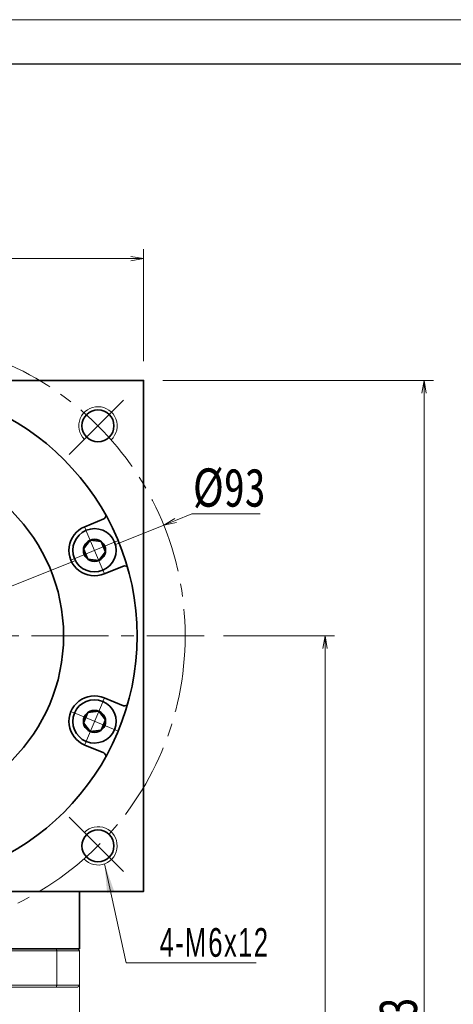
# Model space of a CAD drawing. Header units: millimetres. Extents: x -209 to 386, y -202 to 211.
# Tile 8 of 8: x 172 to 239, y 57 to 211. Entities that reach past the tile are written whole.
import ezdxf

# ---------------------------------------------------------------- set-up
doc = ezdxf.new("R2010")
doc.units = ezdxf.units.MM
doc.set_wipeout_variables(frame=1)
doc.header["$PDSIZE"] = -5
doc.linetypes.add('点画线', pattern=[18, 12, -2, 2, -2])
doc.layers.get('0').update_dxf_attribs({"lineweight": 35})
for name, color, linetype, lineweight in [('EB0_1', 7, 'Continuous', 35), ('中心线层', 1, '点画线', 18), ('图框_外框线', 7, 'Continuous', 18), ('尺寸线层', 3, 'Continuous', 18), ('粗实线层', 7, 'Continuous', 35)]:
    doc.layers.add(name, color=color, linetype=linetype, lineweight=lineweight)
doc.styles.add('宋体', font='SimSun.ttf', dxfattribs={"width": 0.8})
doc.styles.add('标准', font='txt', dxfattribs={"width": 0.667})
doc.dimstyles.new('A水平标注$0', dxfattribs={"dimtxt": 3.5, "dimasz": 2, "dimexe": 1.5, "dimexo": 3, "dimgap": 1.1, "dimtad": 1, "dimtoh": 1, "dimdec": 4, "dimdsep": 46, "dimtxsty": '宋体', "dimblk": 'OPEN', "dimcen": 3, "dimclrd": 3, "dimclre": 3, "dimclrt": 6, "dimadec": 0, "dimazin": 0, "dimtm": 1e-09, "dimtfac": 1, "dimtdec": 4, "dimtix": 1, "dimtmove": 0, "dimatfit": 3, "dimldrblk": 'OPEN', "dimfxl": 0, "dimlwd": 13, "dimlwe": 13, "dimarcsym": 0})
doc.dimstyles.new('D直径标注φ25', dxfattribs={"dimtxt": 3.5, "dimasz": 2, "dimexe": 1, "dimexo": 3, "dimtad": 1, "dimtoh": 1, "dimdec": 1, "dimdsep": 46, "dimtxsty": '宋体', "dimblk": 'OPEN', "dimcen": 3, "dimclrd": 3, "dimclre": 3, "dimclrt": 130, "dimadec": 0, "dimazin": 0, "dimtm": 1e-09, "dimtfac": 1, "dimtdec": 1, "dimtmove": 0, "dimatfit": 0, "dimldrblk": 'OPEN', "dimfxl": 0, "dimlwd": 13, "dimlwe": 13, "dimarcsym": 0})

# ---------------------------------------------------------------- blocks, each defined once
blk = doc.blocks.new('_Open')
at = {"color": 0, "linetype": 'ByBlock', "lineweight": -2}
for p, q in [((-1, 0.167), (0, 0)), ((-1, -0.167), (0, 0)), ((0, 0), (-1, 0))]:
    blk.add_line(p, q, dxfattribs=at)
blk = doc.blocks.new('*X11')
at = {"layer": 'Defpoints', "color": 0, "transparency": 16777216}
for p in [(191, 173.58), (111, 154.52), (191, 154.52)]:
    blk.add_point(p, dxfattribs=at)
at = {"layer": '尺寸线层', "color": 3, "lineweight": 13, "transparency": 16777216}
for p, q in [((111, 157.52), (111, 175.08)), ((191, 157.52), (191, 175.08)), ((113, 173.58), (189, 173.58))]:
    blk.add_line(p, q, dxfattribs=at)
at = {"layer": '尺寸线层', "color": 3, "lineweight": 13, "transparency": 16777216, "xscale": 2, "yscale": 2, "zscale": 2, "rotation": 180}
blk.add_blockref('_Open', (111, 173.58), dxfattribs=at)
at = {"layer": '尺寸线层', "color": 3, "lineweight": 13, "transparency": 16777216, "xscale": 2, "yscale": 2, "zscale": 2}
blk.add_blockref('_Open', (191, 173.58), dxfattribs=at)
at = {"layer": '尺寸线层', "color": 6, "transparency": 16777216, "insert": (151, 177.61), "char_height": 6, "attachment_point": 5, "style": '宋体', "bg_fill": 3, "box_fill_scale": 1.1, "bg_fill_color": 257, "bg_fill_transparency": 0}
blk.add_mtext('80', dxfattribs=at)
blk = doc.blocks.new('*X13')
at = {"color": 3, "lineweight": 13, "transparency": 16777216}
for p, q in [((196.01, 132.58), (198.57, 133.61)), ((198.57, 133.61), (209.23, 133.61)), ((107.85, 97.21), (194.16, 131.84)), ((105.99, 96.46), (104.13, 95.72))]:
    blk.add_line(p, q, dxfattribs=at)
at = {"layer": 'Defpoints', "color": 0, "transparency": 16777216}
for p in [(194.16, 131.84), (107.85, 97.21)]:
    blk.add_point(p, dxfattribs=at)
at = {"color": 3, "lineweight": 13, "transparency": 16777216, "xscale": 2, "yscale": 2, "zscale": 2}
for p, rotation in [((194.16, 131.84), 201.8617789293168), ((107.85, 97.21), 21.86177892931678)]:
    blk.add_blockref('_Open', p, dxfattribs=dict(at, rotation=rotation))
at = {"color": 130, "transparency": 16777216, "insert": (204.4, 137.61), "char_height": 6, "attachment_point": 5, "style": '宋体'}
blk.add_mtext('%%C93', dxfattribs=at)
blk = doc.blocks.new('*X14')
at = {"layer": '尺寸线层', "linetype": 'Continuous'}
blk.add_hatch(color=0, dxfattribs=at).paths.add_polyline_path([(-6.36, 15.51), (-4.86, 11.23), (-5.96, 10.99)], flags=0)
at = {"layer": '尺寸线层', "color": 0, "linetype": 'Continuous'}
blk.add_line((-6.36, 15.51), (-3, 0), dxfattribs=at)
at = {"layer": '尺寸线层', "color": 0}
for p, q in [((0, 0), (17.35, 0)), ((0, 0), (0, 0)), ((-3, 0), (0, 0))]:
    blk.add_line(p, q, dxfattribs=at)
at = {"layer": '尺寸线层', "color": 0, "insert": (2.25, 0.9), "char_height": 4.5, "width": 30.2032, "attachment_point": 7, "line_spacing_factor": 1.15057, "style": '标准'}
blk.add_mtext('\\T1.1;4-M6x12', dxfattribs=at)
blk = doc.blocks.new('*X15')
at = {"layer": 'Defpoints', "color": 0, "transparency": 16777216}
for p in [(200.5, 114.52), (180.8, -48.48), (219.38, -48.48)]:
    blk.add_point(p, dxfattribs=at)
at = {"layer": '尺寸线层', "color": 3, "lineweight": 13, "transparency": 16777216}
for p, q in [((203.5, 114.52), (220.88, 114.52)), ((219.38, 112.52), (219.38, -46.48)), ((183.8, -48.48), (220.88, -48.48))]:
    blk.add_line(p, q, dxfattribs=at)
at = {"layer": '尺寸线层', "color": 3, "lineweight": 13, "transparency": 16777216, "xscale": 2, "yscale": 2, "zscale": 2}
for p, rotation in [((219.38, 114.52), 89.99999999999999), ((219.38, -48.48), 270)]:
    blk.add_blockref('_Open', p, dxfattribs=dict(at, rotation=rotation))
at = {"layer": '尺寸线层', "color": 6, "transparency": 16777216, "insert": (215.35, 33.02), "char_height": 6, "attachment_point": 5, "rotation": 90, "style": '宋体', "bg_fill": 3, "box_fill_scale": 1.1, "bg_fill_color": 257, "bg_fill_transparency": 0}
blk.add_mtext('163', dxfattribs=at)
blk = doc.blocks.new('*X16')
at = {"layer": 'Defpoints', "color": 0, "transparency": 16777216}
for p in [(191, 154.52), (180.8, -48.48), (234.85, -48.48)]:
    blk.add_point(p, dxfattribs=at)
at = {"layer": '尺寸线层', "color": 3, "lineweight": 13, "transparency": 16777216}
for p, q in [((194, 154.52), (236.35, 154.52)), ((234.85, 152.52), (234.85, -46.48)), ((183.8, -48.48), (236.35, -48.48))]:
    blk.add_line(p, q, dxfattribs=at)
at = {"layer": '尺寸线层', "color": 3, "lineweight": 13, "transparency": 16777216, "xscale": 2, "yscale": 2, "zscale": 2}
for p, rotation in [((234.85, 154.52), 90), ((234.85, -48.48), 270)]:
    blk.add_blockref('_Open', p, dxfattribs=dict(at, rotation=rotation))
at = {"layer": '尺寸线层', "color": 6, "transparency": 16777216, "insert": (230.82, 53.02), "char_height": 6, "attachment_point": 5, "rotation": 90, "style": '宋体', "bg_fill": 3, "box_fill_scale": 1.1, "bg_fill_color": 257, "bg_fill_transparency": 0}
blk.add_mtext('203', dxfattribs=at)
blk = doc.blocks.new('*X17')
at = {"layer": '中心线层', "linetype": '点画线', "lineweight": 18}
for p, q in [((0, -3.89), (0, 3.89)), ((-3.89, 0), (3.89, 0))]:
    blk.add_line(p, q, dxfattribs=at)
at = {"layer": '粗实线层'}
for p, q in [((-1.73, 0), (-0.87, 1.5)), ((-1.73, 0), (-0.87, -1.5)), ((-0.87, 1.5), (0.87, 1.5)), ((1.73, 0), (0.87, 1.5)), ((1.73, 0), (0.87, 1.5)), ((1.73, 0), (0.87, -1.5)), ((-0.87, -1.5), (0.87, -1.5))]:
    blk.add_line(p, q, dxfattribs=at)
blk.add_circle((0, 0), 1.73, dxfattribs=at)
for start, end in [(0, 180), (180, 360)]:
    blk.add_arc((0, 0), 3.39, start, end, dxfattribs=at)

msp = doc.modelspace()

# ---------------------------------------------------------------- linework, layer by layer
at = {"color": 7, "linetype": 'Continuous', "lineweight": 15}
for p, q in [((124.54409, 65.22064), (177.45911, 65.22064)), ((177.34548, 65.52064), (124.65772, 65.52064)), ((177.45911, 65.22064), (177.45911, 59.82064)), ((177.45911, 59.82064), (151.0016, 59.82064)), ((155.23362, 59.52064), (177.34548, 59.52064))]:
    msp.add_line(p, q, dxfattribs=at)
for points in [[(177.45911, 65.22064), (177.34548, 65.52064)], [(177.34548, 59.52064), (177.45911, 59.82064)]]:
    msp.add_open_spline(points, degree=1, dxfattribs=at)
at = {"layer": 'EB0_1'}
msp.add_line((181.0016, 65.52064), (121.0016, 65.52064), dxfattribs=at)
at = {"layer": '中心线层'}
for p, q in [((179.39548, 142.91453), (188.46507, 151.98412)), ((101.5016, 114.52064), (200.5016, 114.52064)), ((179.39548, 86.12676), (188.46507, 77.05717))]:
    msp.add_line(p, q, dxfattribs=at)
msp.add_circle((151.0016, 114.52064), 46.5, dxfattribs=at)
at = {"layer": '粗实线层'}
msp.add_line((181.0016, 65.52064), (181.0016, 74.52064), dxfattribs=at)
msp.add_lwpolyline([(111.0016, 74.52064), (111.0016, 154.52064), (191.0016, 154.52064), (191.0016, 74.52064)], close=True, dxfattribs=at)
for centre, radius in [((151.0016, 114.52064), 39), ((183.88206, 147.40111), 2.5), ((151.0016, 114.52064), 27.5), ((183.88206, 81.64018), 2.5)]:
    msp.add_circle(centre, radius, dxfattribs=at)
at = {"layer": '粗实线层', "lineweight": 18}
for centre, start, end in [((183.88206, 147.40111), 313.1514284, 225), ((183.88206, 81.64018), 223.1514284, 135)]:
    msp.add_arc(centre, 3, start, end, dxfattribs=at)

# ---------------------------------------------------------------- block references
at = {"layer": '尺寸线层'}
msp.add_blockref('*X14', (191.26997, 63.31314), dxfattribs=at)

# ---------------------------------------------------------------- dimensions: what is measured, and where the dimension line sits
dim = msp.add_diameter_dim_2p(p1=(107.84565, 97.2055), p2=(194.15755, 131.83579), text='%%C<>', dimstyle='D直径标注φ25', override={"dimtxt": 6, "dimgap": 1, "dimpost": '<>', "dimtvp": 0.1, "dimtfill": 0})
dim.commit()
dim.dimension.update_dxf_attribs({"geometry": '*X13', "text_midpoint": (204.40179, 133.60816), "dimtype": 163})

# ---------------------------------------------------------------- next in the draw order: dimensions: what is measured, and where the dimension line sits
dim = msp.add_linear_dim(base=(191.0016, 173.57977), p1=(111.0016, 154.52064), p2=(191.0016, 154.52064), dimstyle='A水平标注$0', override={"dimtxt": 6, "dimblk": 'Open', "dimtfill": 1, "dimtfillclr": 256}, dxfattribs=at)
dim.commit()
dim.dimension.update_dxf_attribs({"geometry": '*X11', "text_midpoint": (151.0016, 177.61273)})
dim = msp.add_linear_dim(base=(219.38473, -48.47936), p1=(200.5016, 114.52064), p2=(180.8016, -48.47936), angle=270, dimstyle='A水平标注$0', override={"dimtxt": 6, "dimblk": 'Open', "dimtfill": 1, "dimtfillclr": 256}, dxfattribs=at)
dim.commit()
dim.dimension.update_dxf_attribs({"geometry": '*X15', "text_midpoint": (215.35177, 33.02064)})

# ---------------------------------------------------------------- next in the draw order: dimensions: what is measured, and where the dimension line sits
dim = msp.add_linear_dim(base=(234.8538, -48.47936), p1=(191.0016, 154.52064), p2=(180.8016, -48.47936), angle=270, dimstyle='A水平标注$0', override={"dimtxt": 6, "dimblk": 'Open', "dimtfill": 1, "dimtfillclr": 256}, dxfattribs=at)
dim.commit()
dim.dimension.update_dxf_attribs({"geometry": '*X16', "text_midpoint": (230.82084, 53.02064)})

# ---------------------------------------------------------------- next in the draw order: linework, layer by layer
at = {"color": 7, "linetype": 'Continuous', "lineweight": 15}
for p, q in [((180.7016, 65.52064), (177.34548, 65.52064)), ((177.45911, 65.22064), (181.0016, 65.22064)), ((181.0016, 59.82064), (181.0016, 65.22064)), ((177.34548, 59.52064), (180.7016, 59.52064)), ((181.0016, 59.82064), (177.45911, 59.82064))]:
    msp.add_line(p, q, dxfattribs=at)
for points in [[(180.7016, 65.52064), (181.0016, 65.22064)], [(180.7016, 59.52064), (181.0016, 59.82064)], [(181.0016, 59.82064), (181.0016, 40.97064)]]:
    msp.add_open_spline(points, degree=1, dxfattribs=at)
at = {"layer": '粗实线层'}
for p, q in [((181.80665, 131.61008), (184.79643, 132.84849)), ((184.86812, 124.21904), (187.85789, 125.45745)), ((184.86812, 104.82224), (187.85789, 103.58383)), ((181.80665, 97.4312), (184.79643, 96.1928))]:
    msp.add_line(p, q, dxfattribs=at)
for centre, radius, start, end in [((184.60509, 133.31042), 0.5, 292.4998882, 29.2125124), ((183.33738, 127.91456), 4, 112.5, 292.5), ((188.04923, 124.99551), 0.5, 15.7874876, 112.5001118), ((183.33738, 101.12672), 4, 67.5, 247.5), ((188.04923, 104.04577), 0.5, 247.4998882, 344.2125124), ((184.60509, 95.73086), 0.5, 330.7874876, 67.5001118)]:
    msp.add_arc(centre, radius, start, end, dxfattribs=at)

# ---------------------------------------------------------------- next in the draw order: wipeouts: each hides what was drawn before it
for points in [[(184.63468, 124.78261), (184.6541, 124.79073), (184.67348, 124.79896), (184.6928, 124.80732), (184.71207, 124.8158), (184.73128, 124.82439), (184.75045, 124.83311), (184.76956, 124.84194), (184.78861, 124.8509), (184.80761, 124.85997), (184.82655, 124.86916), (184.84543, 124.87846), (184.86425, 124.88789), (184.88302, 124.89743), (184.90172, 124.90708), (184.92037, 124.91685), (184.93896, 124.92674), (184.95748, 124.93675), (184.97594, 124.94686), (184.99434, 124.9571), (185.01267, 124.96744), (185.03094, 124.9779), (185.04914, 124.98848), (185.06728, 124.99916), (185.08535, 125.00996), (185.10335, 125.02087), (185.12129, 125.03189), (185.13916, 125.04303), (185.15695, 125.05427), (185.17468, 125.06563), (185.19234, 125.07709), (185.19234, 125.07709), (185.32126, 125.16569), (185.44597, 125.26014), (185.56618, 125.36024), (185.68165, 125.46578), (185.79212, 125.57654), (185.89737, 125.69227), (185.99717, 125.81274), (186.0913, 125.93769), (186.17957, 126.06684), (186.26178, 126.19993), (186.33777, 126.33666), (186.40737, 126.47676), (186.47043, 126.61992), (186.52682, 126.76584), (186.57642, 126.9142), (186.61913, 127.0647), (186.65484, 127.217), (186.68349, 127.37079), (186.70501, 127.52574), (186.71936, 127.68151), (186.72651, 127.83778), (186.72645, 127.99422), (186.71916, 128.15048), (186.70468, 128.30625), (186.68302, 128.46117), (186.65425, 128.61494), (186.6184, 128.76721), (186.57557, 128.91767), (186.52585, 129.06599), (186.46933, 129.21186), (186.46933, 129.21186), (186.40615, 129.35497), (186.33643, 129.49501), (186.26033, 129.63168), (186.178, 129.7647), (186.08962, 129.89378), (185.99538, 130.01864), (185.89548, 130.13902), (185.79014, 130.25467), (185.67957, 130.36533), (185.56401, 130.47077), (185.44371, 130.57078), (185.31893, 130.66512), (185.18993, 130.75361), (185.05698, 130.83605), (184.92037, 130.91227), (184.78039, 130.98211), (184.63734, 131.04541), (184.49152, 131.10205), (184.34324, 131.1519), (184.19282, 131.19486), (184.04057, 131.23083), (183.88683, 131.25974), (183.73192, 131.28153), (183.57617, 131.29614), (183.41991, 131.30356), (183.26348, 131.30376), (183.1072, 131.29674), (182.95142, 131.28252), (182.79645, 131.26113), (182.64264, 131.23261), (182.64264, 131.23261), (182.62205, 131.22823), (182.60148, 131.22372), (182.58095, 131.21909), (182.56044, 131.21433), (182.53997, 131.20944), (182.51952, 131.20443), (182.49911, 131.19928), (182.47872, 131.19401), (182.45838, 131.18862), (182.43806, 131.1831), (182.41778, 131.17745), (182.39754, 131.17168), (182.37733, 131.16578), (182.35716, 131.15975), (182.33703, 131.1536), (182.31693, 131.14733), (182.29687, 131.14093), (182.27686, 131.13441), (182.25689, 131.12776), (182.23695, 131.12099), (182.21706, 131.11409), (182.19722, 131.10707), (182.17741, 131.09993), (182.15765, 131.09267), (182.13794, 131.08528), (182.11827, 131.07777), (182.09866, 131.07014), (182.07908, 131.06238), (182.05956, 131.05451), (182.04009, 131.04651), (182.04009, 131.04651), (181.87795, 130.97433), (181.71981, 130.89375), (181.56611, 130.80501), (181.41727, 130.70835), (181.27368, 130.60403), (181.13575, 130.49234), (181.00386, 130.37358), (180.87836, 130.24808), (180.75961, 130.11619), (180.64792, 129.97826), (180.5436, 129.83468), (180.44693, 129.68583), (180.35819, 129.53213), (180.27762, 129.374), (180.20543, 129.21186), (180.14183, 129.04617), (180.08698, 128.87737), (180.04105, 128.70594), (180.00415, 128.53234), (179.97638, 128.35705), (179.95783, 128.18054), (179.94854, 128.0033), (179.94854, 127.82582), (179.95783, 127.64859), (179.97638, 127.47208), (180.00415, 127.29678), (180.04105, 127.12318), (180.08698, 126.95175), (180.14183, 126.78296), (180.20543, 126.61727), (180.20543, 126.61727), (180.27762, 126.45513), (180.35819, 126.29699), (180.44693, 126.14329), (180.5436, 125.99445), (180.64792, 125.85086), (180.75961, 125.71293), (180.87836, 125.58104), (181.00386, 125.45554), (181.13575, 125.33679), (181.27368, 125.22509), (181.41727, 125.12077), (181.56611, 125.02411), (181.71981, 124.93537), (181.87795, 124.8548), (182.04009, 124.78261), (182.20578, 124.71901), (182.37457, 124.66416), (182.546, 124.61823), (182.7196, 124.58133), (182.8949, 124.55356), (183.07141, 124.53501), (183.24864, 124.52572), (183.42612, 124.52572), (183.60336, 124.53501), (183.77987, 124.55356), (183.95516, 124.58133), (184.12876, 124.61823), (184.30019, 124.66416), (184.46899, 124.71901)], [(182.04009, 97.99477), (182.05956, 97.98677), (182.07908, 97.9789), (182.09866, 97.97115), (182.11827, 97.96352), (182.13794, 97.95601), (182.15765, 97.94862), (182.17741, 97.94135), (182.19722, 97.93421), (182.21706, 97.92719), (182.23695, 97.9203), (182.25689, 97.91353), (182.27686, 97.90688), (182.29687, 97.90036), (182.31693, 97.89396), (182.33703, 97.88768), (182.35716, 97.88153), (182.37733, 97.87551), (182.39754, 97.86961), (182.41778, 97.86383), (182.43806, 97.85819), (182.45838, 97.85267), (182.47872, 97.84727), (182.49911, 97.842), (182.51952, 97.83686), (182.53997, 97.83184), (182.56044, 97.82696), (182.58095, 97.82219), (182.60148, 97.81756), (182.62205, 97.81305), (182.64264, 97.80868), (182.64264, 97.80868), (182.79645, 97.78016), (182.95142, 97.75877), (183.1072, 97.74455), (183.26348, 97.73753), (183.41991, 97.73773), (183.57617, 97.74514), (183.73192, 97.75976), (183.88683, 97.78155), (184.04057, 97.81046), (184.19282, 97.84643), (184.34324, 97.88938), (184.49152, 97.93923), (184.63734, 97.99587), (184.78039, 98.05918), (184.92037, 98.12901), (185.05698, 98.20524), (185.18993, 98.28768), (185.31893, 98.37616), (185.44371, 98.47051), (185.56401, 98.57051), (185.67957, 98.67595), (185.79014, 98.78662), (185.89548, 98.90226), (185.99538, 99.02265), (186.08962, 99.14751), (186.178, 99.27659), (186.26033, 99.4096), (186.33643, 99.54628), (186.40615, 99.68632), (186.46933, 99.82943), (186.46933, 99.82943), (186.52585, 99.97529), (186.57557, 100.12362), (186.6184, 100.27407), (186.65425, 100.42635), (186.68302, 100.58011), (186.70468, 100.73504), (186.71916, 100.8908), (186.72645, 101.04707), (186.72651, 101.2035), (186.71936, 101.35977), (186.70501, 101.51555), (186.68349, 101.67049), (186.65484, 101.82428), (186.61913, 101.97659), (186.57642, 102.12708), (186.52682, 102.27544), (186.47043, 102.42136), (186.40737, 102.56452), (186.33777, 102.70462), (186.26178, 102.84136), (186.17957, 102.97445), (186.0913, 103.1036), (185.99717, 103.22854), (185.89737, 103.34901), (185.79212, 103.46475), (185.68165, 103.5755), (185.56618, 103.68104), (185.44597, 103.78115), (185.32126, 103.8756), (185.19234, 103.96419), (185.19234, 103.96419), (185.17468, 103.97566), (185.15695, 103.98701), (185.13916, 103.99826), (185.12129, 104.00939), (185.10335, 104.02041), (185.08535, 104.03132), (185.06728, 104.04212), (185.04914, 104.05281), (185.03094, 104.06338), (185.01267, 104.07384), (184.99434, 104.08419), (184.97594, 104.09442), (184.95748, 104.10454), (184.93896, 104.11454), (184.92037, 104.12443), (184.90172, 104.1342), (184.88302, 104.14386), (184.86425, 104.1534), (184.84543, 104.16282), (184.82655, 104.17213), (184.80761, 104.18132), (184.78861, 104.19039), (184.76956, 104.19934), (184.75045, 104.20817), (184.73128, 104.21689), (184.71207, 104.22549), (184.6928, 104.23396), (184.67348, 104.24232), (184.6541, 104.25056), (184.63468, 104.25867), (184.63468, 104.25867), (184.46899, 104.32228), (184.30019, 104.37712), (184.12876, 104.42306), (183.95516, 104.45996), (183.77987, 104.48772), (183.60336, 104.50627), (183.42612, 104.51556), (183.24864, 104.51556), (183.07141, 104.50627), (182.8949, 104.48772), (182.7196, 104.45996), (182.546, 104.42306), (182.37457, 104.37712), (182.20578, 104.32228), (182.04009, 104.25867), (181.87795, 104.18649), (181.71981, 104.10591), (181.56611, 104.01717), (181.41727, 103.92051), (181.27368, 103.81619), (181.13575, 103.7045), (181.00386, 103.58574), (180.87836, 103.46024), (180.75961, 103.32835), (180.64792, 103.19042), (180.5436, 103.04684), (180.44693, 102.89799), (180.35819, 102.74429), (180.27762, 102.58615), (180.20543, 102.42402), (180.20543, 102.42402), (180.14183, 102.25833), (180.08698, 102.08953), (180.04105, 101.9181), (180.00415, 101.7445), (179.97638, 101.56921), (179.95783, 101.3927), (179.94854, 101.21546), (179.94854, 101.03798), (179.95783, 100.86075), (179.97638, 100.68424), (180.00415, 100.50894), (180.04105, 100.33534), (180.08698, 100.16391), (180.14183, 99.99512), (180.20543, 99.82943), (180.27762, 99.66729), (180.35819, 99.50915), (180.44693, 99.35545), (180.5436, 99.20661), (180.64792, 99.06302), (180.75961, 98.92509), (180.87836, 98.7932), (181.00386, 98.6677), (181.13575, 98.54895), (181.27368, 98.43725), (181.41727, 98.33293), (181.56611, 98.23627), (181.71981, 98.14753), (181.87795, 98.06696)]]:
    msp.add_wipeout(points).dxf.layer = '粗实线层'

# ---------------------------------------------------------------- next in the draw order: linework, layer by layer
at = {"layer": '图框_外框线', "color": 3}
msp.add_lwpolyline([(-205.98798, -202.09917), (378.16935, -202.09917), (378.16935, 210.98351), (-205.98798, 210.98351)], close=True, dxfattribs=at)
at = {"layer": '图框_外框线', "color": 3, "lineweight": 25}
msp.add_lwpolyline([(-171.21671, -195.14491), (371.21509, -195.14491), (371.21509, 204.02926), (-171.21671, 204.02926)], close=True, dxfattribs=at)

# ---------------------------------------------------------------- next in the draw order: block references
at = {"layer": '粗实线层'}
for p, rotation in [((183.33738, 127.91456), 292.5000000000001), ((183.33738, 101.12672), 247.5000000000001)]:
    msp.add_blockref('*X17', p, dxfattribs=dict(at, rotation=rotation))

doc.saveas('drawing.dxf')
